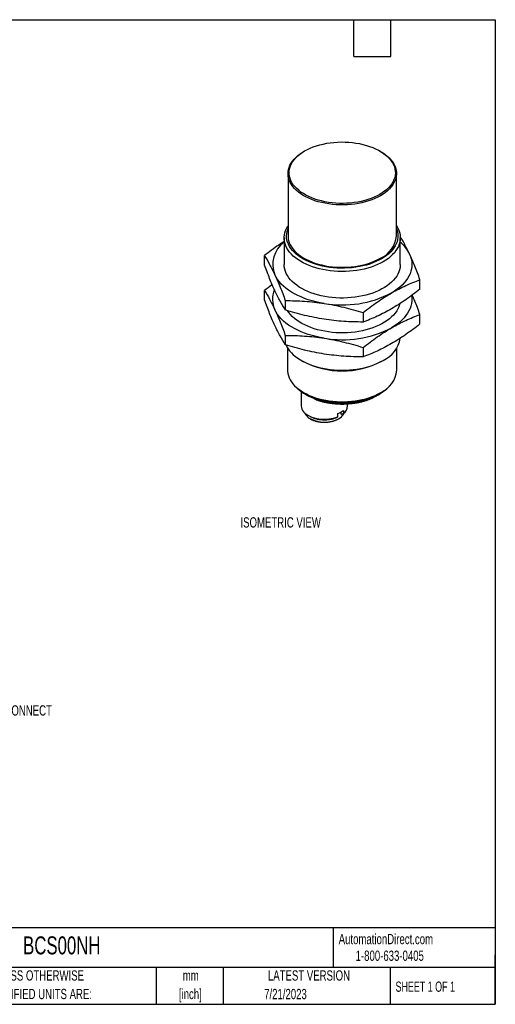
# Model space of a CAD drawing. Header units: millimetres. Extents: x 8 to 341, y 8 to 262.
# Tile 5 of 5: x 218 to 341, y 8 to 262. Entities that reach past the tile are written whole.
import ezdxf

# ---------------------------------------------------------------- set-up
doc = ezdxf.new("R2010")
doc.units = ezdxf.units.MM
doc.header["$LTSCALE"] = 1.25
doc.layers.add('TEXT', color=140, linetype='Continuous', lineweight=25)
doc.styles.add('SLDTEXTSTYLE0', font='TXT', dxfattribs={"width": 0.7})
doc.styles.add('SLDTEXTSTYLE1', font='TXT', dxfattribs={"width": 0.65})

# ---------------------------------------------------------------- blocks, each defined once
blk = doc.blocks.new('SW_NOTE_0_2')
at = {"layer": 'TEXT', "color": 0, "char_height": 2.646, "attachment_point": 2, "style": 'SLDTEXTSTYLE0'}
for s, insert in [('mm', (3.56, 3.41)), ('[inch]', (3.45, -1.37))]:
    blk.add_mtext(s, dxfattribs=dict(at, insert=insert))
blk = doc.blocks.new('SW_NOTE_0_3')
at = {"layer": 'TEXT', "color": 0, "char_height": 2.6458, "attachment_point": 1, "style": 'SLDTEXTSTYLE0'}
for s, insert in [('UNLESS OTHERWISE', (0, 3.41)), ('SPECIFIED UNITS ARE:', (0, -1.37))]:
    blk.add_mtext(s, dxfattribs=dict(at, insert=insert))
blk = doc.blocks.new('SW_NOTE_0_11')
at = {"layer": 'TEXT', "color": 0, "attachment_point": 1, "style": 'SLDTEXTSTYLE0'}
for s, insert, char_height in [('4-PIN M12', (0.66, 2.94), 2.646), ('QUICK DISCONNECT', (0.66, -1.84), 2.6458)]:
    blk.add_mtext(s, dxfattribs=dict(at, insert=insert, char_height=char_height))
blk = doc.blocks.new('SW_NOTE_0_12')
at = {"layer": 'TEXT', "color": 0, "attachment_point": 1, "style": 'SLDTEXTSTYLE0'}
for s, insert, char_height in [('4-PIN M12', (0.65, 2.95), 2.646), ('QUICK DISCONNECT', (0.65, -1.83), 2.6458)]:
    blk.add_mtext(s, dxfattribs=dict(at, insert=insert, char_height=char_height))

msp = doc.modelspace()

# ---------------------------------------------------------------- linework, layer by layer
for p, q in [((292.079, 228.067), (291.879, 227.952)), ((311.681, 227.952), (311.481, 228.067)), ((287.78, 222.238), (287.78, 206.138)), ((315.78, 206.138), (315.78, 222.238)), ((286.78, 205.637), (286.78, 198.789)), ((316.78, 198.789), (316.78, 205.637)), ((281.703, 198.639), (281.703, 201.067)), ((321.856, 192.428), (321.856, 194.856)), ((281.703, 189.657), (281.703, 192.085)), ((287.083, 189.477), (287.083, 187.05)), ((307.159, 186.372), (307.159, 183.944)), ((321.856, 183.447), (321.856, 185.874)), ((287.083, 180.495), (287.083, 178.068)), ((287.68, 177.229), (287.68, 171.517)), ((307.159, 177.39), (307.159, 174.962)), ((315.88, 171.517), (315.88, 177.229)), ((291.171, 174.061), (291.605, 173.81)), ((311.954, 173.81), (312.388, 174.061)), ((291.183, 166.043), (291.183, 162.341)), ((292.284, 165.324), (292.586, 165.149)), ((310.898, 165.106), (310.968, 165.066)), ((310.974, 165.149), (311.275, 165.324)), ((295.115, 164.011), (295.118, 163.975)), ((303.183, 162.341), (303.183, 162.832)), ((300.66, 159.518), (300.66, 160.323)), ((301.467, 160.164), (301.467, 160.725)), ((301.467, 160.184), (301.481, 160.176)), ((301.481, 160.176), (301.633, 160.088)), ((302.074, 160.334), (301.633, 160.088)), ((302.074, 161.14), (302.074, 160.334)), ((292.94, 159.892), (293.376, 159.64)), ((300.66, 159.518), (300.219, 159.271))]:
    msp.add_line(p, q)
at = {"flags": 128}
for points in [[(311.479, 216.869), (310.779, 216.492), (310.035, 216.145), (309.251, 215.828), (308.43, 215.543), (307.577, 215.292), (306.695, 215.076), (305.79, 214.896), (304.865, 214.753), (303.926, 214.648), (302.975, 214.58), (302.019, 214.551), (301.062, 214.561), (300.108, 214.609), (299.162, 214.696), (298.229, 214.82), (297.314, 214.981), (296.42, 215.18), (295.552, 215.413), (294.715, 215.681), (293.912, 215.982), (293.147, 216.315), (292.425, 216.677), (291.748, 217.068), (291.119, 217.485), (290.543, 217.927), (290.022, 218.39), (289.558, 218.874), (289.153, 219.375), (288.81, 219.891), (288.53, 220.419), (288.315, 220.958), (288.165, 221.504), (288.081, 222.054), (288.065, 222.607), (288.115, 223.159), (288.231, 223.708), (288.414, 224.25), (288.662, 224.784), (288.974, 225.307), (289.348, 225.815), (289.782, 226.308), (290.275, 226.782), (290.825, 227.234), (291.427, 227.664), (292.08, 228.068), (292.78, 228.445), (293.524, 228.793), (294.309, 229.11), (295.129, 229.395), (295.983, 229.646), (296.864, 229.862), (297.769, 230.042), (298.694, 230.185), (299.634, 230.29), (300.584, 230.357), (301.54, 230.386), (302.498, 230.377), (303.451, 230.328), (304.397, 230.242), (305.33, 230.118), (306.246, 229.956), (307.139, 229.758), (308.007, 229.524), (308.845, 229.256), (309.648, 228.955), (310.412, 228.623), (311.135, 228.26), (311.812, 227.869), (312.44, 227.452), (313.016, 227.011), (313.538, 226.547), (314.002, 226.064), (314.406, 225.563), (314.749, 225.047), (315.029, 224.518), (315.245, 223.98), (315.395, 223.434), (315.478, 222.883), (315.495, 222.331), (315.445, 221.779), (315.328, 221.23), (315.145, 220.687), (314.897, 220.154), (314.586, 219.631), (314.212, 219.122), (313.777, 218.63), (313.284, 218.156), (312.735, 217.703), (312.132, 217.274), (311.479, 216.869)], [(311.679, 216.523), (310.973, 216.142), (310.222, 215.791), (309.432, 215.47), (308.605, 215.181), (307.745, 214.926), (306.857, 214.706), (305.945, 214.522), (305.013, 214.374), (304.065, 214.264), (303.107, 214.192), (302.142, 214.158), (301.176, 214.163), (300.212, 214.207), (299.256, 214.288), (298.312, 214.408), (297.385, 214.564), (296.478, 214.758), (295.597, 214.987), (294.745, 215.25), (293.927, 215.547), (293.146, 215.876), (292.406, 216.235), (291.711, 216.622), (291.064, 217.037), (290.468, 217.476), (289.926, 217.938), (289.44, 218.42), (289.013, 218.921), (288.647, 219.437), (288.344, 219.967), (288.104, 220.507), (287.93, 221.056), (287.822, 221.611), (287.78, 222.168), (287.805, 222.726), (287.897, 223.281), (288.055, 223.832), (288.278, 224.374), (288.565, 224.907), (288.916, 225.427), (289.328, 225.932), (289.799, 226.419), (290.327, 226.886), (290.91, 227.331), (291.544, 227.752), (291.879, 227.952)], [(311.681, 227.952), (312.178, 227.649), (312.8, 227.222), (313.37, 226.771), (313.884, 226.299), (314.34, 225.807), (314.737, 225.298), (315.072, 224.775), (315.343, 224.24), (315.55, 223.695), (315.692, 223.143), (315.767, 222.586), (315.775, 222.029), (315.717, 221.472), (315.592, 220.918), (315.401, 220.371), (315.146, 219.833), (314.827, 219.307), (314.445, 218.794), (314.003, 218.298), (313.503, 217.82), (312.948, 217.364), (312.339, 216.931), (311.679, 216.523)], [(312.386, 199.514), (311.662, 199.123), (310.895, 198.76), (310.087, 198.427), (309.244, 198.126), (308.368, 197.858), (307.463, 197.623), (306.533, 197.424), (305.582, 197.261), (304.615, 197.134), (303.635, 197.044), (302.647, 196.992), (301.656, 196.978), (300.665, 197.002), (299.678, 197.063), (298.701, 197.162), (297.738, 197.298), (296.792, 197.47), (295.868, 197.679), (294.97, 197.921), (294.101, 198.198), (293.267, 198.507), (292.469, 198.848), (291.712, 199.218), (290.999, 199.616), (290.333, 200.04), (289.718, 200.489), (289.155, 200.961), (288.647, 201.453), (288.197, 201.963), (287.806, 202.489), (287.476, 203.029), (287.209, 203.581), (287.005, 204.141), (286.866, 204.708), (286.792, 205.279), (286.784, 205.852), (286.842, 206.423), (286.964, 206.992), (287.152, 207.554), (287.403, 208.108), (287.718, 208.651), (287.78, 208.746)], [(315.78, 208.746), (315.926, 208.516), (316.225, 207.97), (316.46, 207.414), (316.632, 206.85), (316.738, 206.281), (316.779, 205.709), (316.755, 205.136), (316.664, 204.566), (316.509, 204), (316.29, 203.442), (316.007, 202.893), (315.661, 202.356), (315.256, 201.834), (314.791, 201.328), (314.269, 200.841), (313.693, 200.375), (313.064, 199.932), (312.386, 199.514)], [(311.952, 200.265), (311.242, 199.882), (310.489, 199.528), (309.696, 199.203), (308.867, 198.911), (308.006, 198.651), (307.116, 198.425), (306.202, 198.235), (305.268, 198.081), (304.318, 197.963), (303.356, 197.883), (302.387, 197.84), (301.415, 197.835), (300.445, 197.869), (299.481, 197.939), (298.528, 198.048), (297.589, 198.193), (296.669, 198.374), (295.773, 198.591), (294.904, 198.843), (294.067, 199.127), (293.265, 199.444), (292.501, 199.791), (291.78, 200.167), (291.105, 200.57), (290.478, 200.999), (289.903, 201.451), (289.382, 201.925), (288.917, 202.418), (288.512, 202.927), (288.166, 203.452), (287.883, 203.988), (287.664, 204.535), (287.508, 205.089), (287.418, 205.647), (287.394, 206.208), (287.435, 206.769), (287.541, 207.326), (287.713, 207.878), (287.78, 208.05)], [(287.78, 206.138), (287.78, 206.068), (287.822, 205.511), (287.93, 204.956), (288.104, 204.408), (288.344, 203.867), (288.647, 203.337), (289.013, 202.821), (289.44, 202.32), (289.926, 201.838), (290.468, 201.376), (291.064, 200.937), (291.711, 200.523), (292.406, 200.135), (293.146, 199.776), (293.927, 199.447), (294.745, 199.15), (295.597, 198.887), (296.478, 198.658), (297.385, 198.465), (298.312, 198.308), (299.256, 198.188), (300.212, 198.107), (301.176, 198.063), (302.142, 198.059), (303.107, 198.092), (304.065, 198.164), (305.013, 198.274), (305.945, 198.422), (306.857, 198.606), (307.745, 198.826), (308.605, 199.081), (309.432, 199.37), (310.222, 199.691), (310.973, 200.042), (311.679, 200.423)], [(315.78, 208.05), (315.794, 208.015), (315.981, 207.465), (316.104, 206.908), (316.162, 206.348), (316.153, 205.787), (316.08, 205.228), (315.941, 204.673), (315.737, 204.124), (315.47, 203.585), (315.14, 203.057), (314.749, 202.544), (314.299, 202.046), (313.792, 201.568), (313.23, 201.11), (312.616, 200.675), (311.952, 200.265)], [(319.166, 201.479), (319.42, 200.856), (319.607, 200.225), (319.726, 199.588), (319.778, 198.949), (319.76, 198.309), (319.675, 197.671), (319.522, 197.037), (319.302, 196.41), (319.015, 195.792), (318.662, 195.185), (318.246, 194.592), (317.767, 194.015), (317.228, 193.456), (316.63, 192.917), (315.975, 192.4), (315.267, 191.908), (314.508, 191.441)], [(316.78, 198.789), (316.775, 198.574), (316.718, 198.003), (316.595, 197.434), (316.408, 196.872), (316.156, 196.318), (315.842, 195.775), (315.466, 195.245), (315.03, 194.731), (314.537, 194.234), (313.987, 193.757), (313.385, 193.303), (312.731, 192.872), (312.03, 192.467), (311.284, 192.09), (310.496, 191.742), (309.67, 191.425), (308.81, 191.14), (307.918, 190.888), (307.001, 190.671), (306.06, 190.49), (305.1, 190.345), (304.126, 190.236), (303.142, 190.166), (302.152, 190.132), (301.16, 190.137), (300.171, 190.18), (299.189, 190.26), (298.218, 190.377), (297.263, 190.532), (296.327, 190.722), (295.415, 190.948), (294.532, 191.208), (293.68, 191.501), (292.863, 191.826), (292.085, 192.181), (291.35, 192.566), (290.66, 192.977), (290.019, 193.414), (289.429, 193.875), (288.894, 194.357), (288.415, 194.858), (287.994, 195.376), (287.633, 195.91), (287.334, 196.456), (287.099, 197.012), (286.928, 197.576), (286.821, 198.145), (286.78, 198.717), (286.78, 198.789)], [(297.121, 188.752), (296.059, 188.937), (295.02, 189.159), (294.005, 189.417), (293.021, 189.711), (292.069, 190.04), (291.155, 190.401), (290.28, 190.795), (289.45, 191.219), (288.666, 191.671), (287.932, 192.151), (287.25, 192.655), (286.623, 193.183), (286.054, 193.733), (285.545, 194.301), (285.097, 194.887), (284.713, 195.487), (284.393, 196.1)], [(319.702, 190.772), (319.726, 190.606), (319.778, 189.967), (319.76, 189.327), (319.675, 188.689), (319.522, 188.055), (319.302, 187.428), (319.015, 186.81), (318.662, 186.203), (318.246, 185.61), (317.767, 185.033), (317.228, 184.474), (316.63, 183.935), (315.975, 183.418), (315.267, 182.926), (314.508, 182.459)], [(316.648, 188.664), (316.595, 188.453), (316.408, 187.89), (316.156, 187.336), (315.842, 186.793), (315.466, 186.263), (315.03, 185.749), (314.537, 185.252), (313.987, 184.775), (313.385, 184.321), (312.731, 183.89), (312.03, 183.485), (311.284, 183.108), (310.496, 182.76), (309.67, 182.443), (308.81, 182.158), (307.918, 181.906), (307.001, 181.689), (306.06, 181.508), (305.1, 181.363), (304.126, 181.254), (303.142, 181.184), (302.152, 181.15), (301.16, 181.155), (300.171, 181.198), (299.189, 181.278), (298.218, 181.396), (297.263, 181.55), (296.327, 181.74), (295.415, 181.966), (294.532, 182.226), (293.68, 182.519), (292.863, 182.844), (292.085, 183.199), (291.35, 183.584), (290.66, 183.995), (290.019, 184.432), (289.429, 184.893), (288.894, 185.375), (288.415, 185.876), (287.994, 186.394), (287.663, 186.879)], [(297.121, 179.77), (296.059, 179.955), (295.02, 180.177), (294.005, 180.435), (293.021, 180.729), (292.069, 181.058), (291.155, 181.419), (290.28, 181.813), (289.45, 182.237), (288.666, 182.689), (287.932, 183.169), (287.25, 183.673), (286.623, 184.201), (286.054, 184.751), (285.545, 185.319), (285.097, 185.905), (284.713, 186.505), (284.393, 187.118)], [(287.263, 178.002), (287.476, 177.575), (287.806, 177.035), (288.197, 176.509), (288.647, 175.999), (289.155, 175.507), (289.718, 175.035), (290.333, 174.586), (290.999, 174.162), (291.712, 173.764), (292.469, 173.394), (293.267, 173.053), (294.101, 172.744), (294.97, 172.467), (295.868, 172.225), (296.792, 172.016), (297.738, 171.844), (298.701, 171.708), (299.678, 171.609), (300.665, 171.548), (301.656, 171.524), (302.647, 171.538), (303.635, 171.59), (304.615, 171.68), (305.582, 171.806), (306.533, 171.97), (307.463, 172.169), (308.368, 172.404), (309.244, 172.672), (310.087, 172.973), (310.895, 173.306), (311.662, 173.669), (312.386, 174.06)], [(287.68, 171.517), (287.688, 171.239), (287.754, 170.684), (287.885, 170.134), (288.081, 169.589), (288.34, 169.054), (288.663, 168.531), (289.046, 168.021), (289.489, 167.527), (289.99, 167.052), (290.545, 166.598), (291.152, 166.167), (291.809, 165.761), (292.513, 165.382), (293.26, 165.031), (294.047, 164.71), (294.869, 164.422), (295.724, 164.166), (296.607, 163.944), (297.514, 163.758), (298.441, 163.608), (299.384, 163.495), (300.338, 163.42), (301.298, 163.382), (302.261, 163.382), (303.222, 163.42), (304.175, 163.495), (305.118, 163.608), (306.045, 163.758), (306.952, 163.944), (307.835, 164.166), (308.69, 164.422), (309.513, 164.71), (310.299, 165.031), (311.046, 165.382), (311.75, 165.761)], [(290.252, 166.829), (290.632, 166.483), (291.188, 166.04), (291.796, 165.62), (292.455, 165.227), (293.159, 164.861), (293.907, 164.525), (294.694, 164.22), (295.516, 163.948), (296.369, 163.71), (297.249, 163.507), (298.152, 163.341), (299.073, 163.212), (300.008, 163.12), (300.951, 163.067), (301.898, 163.053), (302.845, 163.077), (303.786, 163.14), (304.718, 163.24), (305.635, 163.379), (306.532, 163.554), (307.406, 163.766), (308.252, 164.013), (309.066, 164.293), (309.843, 164.606), (310.58, 164.95), (311.274, 165.323)], [(290.842, 166.38), (291.288, 166.043), (291.906, 165.633), (292.573, 165.248), (293.284, 164.891), (294.036, 164.564), (294.827, 164.268), (295.651, 164.004), (296.505, 163.774), (297.385, 163.579), (298.286, 163.42), (299.204, 163.298), (300.134, 163.213), (301.073, 163.165), (302.015, 163.156), (302.956, 163.184), (303.892, 163.251), (304.817, 163.354), (305.727, 163.495), (306.618, 163.672), (307.485, 163.885), (308.325, 164.132), (309.132, 164.412), (309.904, 164.724), (310.636, 165.066), (311.326, 165.437)], [(295.118, 163.975), (294.821, 164.104), (294.751, 164.142)], [(291.183, 162.341), (291.186, 162.238), (291.24, 161.866), (291.364, 161.499), (291.555, 161.142), (291.811, 160.799), (292.13, 160.473), (292.508, 160.17), (292.941, 159.892), (293.423, 159.642), (293.948, 159.424), (294.511, 159.24), (295.106, 159.092), (295.724, 158.981), (296.36, 158.91), (297.005, 158.879), (297.652, 158.888), (298.294, 158.937), (298.923, 159.026), (299.531, 159.154), (300.113, 159.318), (300.66, 159.518)], [(300.843, 158.993), (301.236, 159.247), (301.267, 159.27)]]:
    msp.add_lwpolyline(points, dxfattribs=at)
for centre, radius, start, end in [((308.833, 206.794), 6.978, 294.07304, 354.60682), ((290.894, 198.814), 7.045, 125.73317, 202.66356), ((310.686, 197.312), 9.449, 26.16564, 49.83957), ((290.013, 189.804), 6.229, 156.97984, 205.54849), ((301.806, 216.008), 27.656, 260.24652, 297.33956), ((301.806, 207.026), 27.656, 260.24652, 297.33956), ((309.166, 181.062), 7.707, 294.69399, 350.17555), ((301.78, 193.414), 22.087, 242.57072, 297.42928), ((308.871, 172.186), 7.041, 294.13566, 354.54419), ((299.666, 177.52), 14.253, 240.21553, 250.83697), ((301.707, 183.23), 20.317, 250.68672, 297.13077), ((306.206, 174.288), 10.299, 299.47877, 313.59387), ((305.821, 175.063), 11.088, 299.76269, 308.45792), ((295.227, 163.955), 0.111, 169.46286, 236.01607), ((301.714, 182.879), 20.021, 250.76289, 296.40046), ((294.73, 161.585), 2.831, 202.97605, 234.85324), ((299.783, 161.467), 2.651, 304.02347, 338.13779), ((300.544, 162.491), 2.644, 305.36058, 356.76067), ((297.212, 165.85), 7.759, 237.99678, 297.89947)]:
    msp.add_arc(centre, radius, start, end)
for points, knots in [([(319.166, 201.479), (318.942, 201.951), (318.493, 202.897), (317.819, 204.175), (317.234, 205.216), (316.875, 205.797), (316.739, 206.017)], [0, 0, 0, 0, 0.2759639, 0.5519435, 0.8303304, 1, 1, 1, 1]), ([(286.78, 204.731), (286.312, 204.424), (285.227, 203.712), (283.533, 202.485), (282.313, 201.54), (281.703, 201.067)], [0, 0, 0, 0, 0.2747217, 0.6373444, 1, 1, 1, 1]), ([(281.703, 201.067), (282.148, 200.364), (282.594, 199.612), (283.49, 197.967), (283.94, 197.075), (284.393, 196.1)], [0, 0, 0, 0, 0.5, 0.5, 1, 1, 1, 1]), ([(321.856, 194.856), (321.411, 196.069), (320.965, 197.239), (320.069, 199.457), (319.619, 200.504), (319.166, 201.479)], [0, 0, 0, 0, 0.5, 0.5, 1, 1, 1, 1]), ([(284.393, 192.017), (283.94, 192.992), (283.49, 194.039), (282.594, 196.256), (282.148, 197.426), (281.703, 198.639)], [0, 0, 0, 0, 0.5, 0.5, 1, 1, 1, 1]), ([(284.393, 196.1), (284.846, 195.125), (285.296, 194.078), (286.192, 191.86), (286.638, 190.69), (287.083, 189.477)], [0, 0, 0, 0, 0.5, 0.5, 1, 1, 1, 1]), ([(283.688, 193.599), (283.637, 193.563), (282.972, 193.085), (282.312, 192.565), (281.703, 192.085)], [0, 0, 0, 0, 0.0765855, 1, 1, 1, 1]), ([(314.508, 191.441), (315.744, 192.155), (316.974, 192.788), (319.422, 193.915), (320.641, 194.41), (321.856, 194.856)], [0, 0, 0, 0, 0.5, 0.5, 1, 1, 1, 1]), ([(281.703, 192.085), (282.148, 191.382), (282.594, 190.63), (283.49, 188.986), (283.94, 188.093), (284.393, 187.118)], [0, 0, 0, 0, 0.5, 0.5, 1, 1, 1, 1]), ([(287.083, 187.05), (286.638, 187.752), (286.192, 188.505), (285.296, 190.149), (284.846, 191.042), (284.393, 192.017)], [0, 0, 0, 0, 0.5, 0.5, 1, 1, 1, 1]), ([(307.159, 186.372), (308.374, 187.328), (309.593, 188.24), (312.041, 189.941), (313.271, 190.728), (314.508, 191.441)], [0, 0, 0, 0, 0.5, 0.5, 1, 1, 1, 1]), ([(321.856, 192.428), (320.641, 191.472), (319.422, 190.56), (316.974, 188.86), (315.744, 188.072), (314.508, 187.359)], [0, 0, 0, 0, 0.5, 0.5, 1, 1, 1, 1]), ([(321.856, 185.874), (321.635, 186.471), (321.192, 187.665), (320.53, 189.355), (320.088, 190.4), (319.871, 190.915)], [0, 0, 0, 0, 0.3368501, 0.6736704, 1, 1, 1, 1]), ([(284.393, 183.035), (283.94, 184.01), (283.49, 185.057), (282.594, 187.274), (282.148, 188.444), (281.703, 189.657)], [0, 0, 0, 0, 0.5, 0.5, 1, 1, 1, 1]), ([(287.083, 189.477), (288.742, 189.476), (290.407, 189.427), (293.752, 189.196), (295.432, 189.013), (297.121, 188.752)], [0, 0, 0, 0, 0.5, 0.5, 1, 1, 1, 1]), ([(297.121, 188.752), (298.81, 188.491), (300.49, 188.154), (303.835, 187.35), (305.5, 186.884), (307.159, 186.372)], [0, 0, 0, 0, 0.5, 0.5, 1, 1, 1, 1]), ([(284.393, 187.118), (284.846, 186.143), (285.296, 185.096), (286.192, 182.878), (286.638, 181.708), (287.083, 180.495)], [0, 0, 0, 0, 0.5, 0.5, 1, 1, 1, 1]), ([(297.121, 184.669), (295.432, 184.931), (293.752, 185.267), (290.407, 186.071), (288.742, 186.538), (287.083, 187.05)], [0, 0, 0, 0, 0.5, 0.5, 1, 1, 1, 1]), ([(314.508, 187.359), (313.271, 186.645), (312.041, 186.012), (309.593, 184.885), (308.374, 184.39), (307.159, 183.944)], [0, 0, 0, 0, 0.5, 0.5, 1, 1, 1, 1]), ([(314.508, 182.459), (315.744, 183.173), (316.974, 183.806), (319.422, 184.933), (320.641, 185.428), (321.856, 185.874)], [0, 0, 0, 0, 0.5, 0.5, 1, 1, 1, 1]), ([(287.083, 178.068), (286.638, 178.77), (286.192, 179.523), (285.296, 181.167), (284.846, 182.06), (284.393, 183.035)], [0, 0, 0, 0, 0.5, 0.5, 1, 1, 1, 1]), ([(307.159, 183.944), (305.5, 183.946), (303.835, 183.994), (300.49, 184.225), (298.81, 184.408), (297.121, 184.669)], [0, 0, 0, 0, 0.5, 0.5, 1, 1, 1, 1]), ([(321.856, 183.447), (320.641, 182.49), (319.422, 181.578), (316.974, 179.878), (315.744, 179.091), (314.508, 178.377)], [0, 0, 0, 0, 0.5, 0.5, 1, 1, 1, 1]), ([(287.083, 180.495), (288.742, 180.494), (290.407, 180.445), (293.752, 180.214), (295.432, 180.031), (297.121, 179.77)], [0, 0, 0, 0, 0.5, 0.5, 1, 1, 1, 1]), ([(307.159, 177.39), (308.374, 178.346), (309.593, 179.259), (312.041, 180.959), (313.271, 181.746), (314.508, 182.459)], [0, 0, 0, 0, 0.5, 0.5, 1, 1, 1, 1]), ([(297.121, 175.687), (295.432, 175.949), (293.752, 176.285), (290.407, 177.089), (288.742, 177.556), (287.083, 178.068)], [0, 0, 0, 0, 0.5, 0.5, 1, 1, 1, 1]), ([(297.121, 179.77), (298.81, 179.509), (300.49, 179.172), (303.835, 178.368), (305.5, 177.902), (307.159, 177.39)], [0, 0, 0, 0, 0.5, 0.5, 1, 1, 1, 1]), ([(314.508, 178.377), (313.271, 177.663), (312.041, 177.03), (309.593, 175.903), (308.374, 175.408), (307.159, 174.962)], [0, 0, 0, 0, 0.5, 0.5, 1, 1, 1, 1]), ([(307.159, 174.962), (305.5, 174.964), (303.835, 175.012), (300.49, 175.243), (298.81, 175.426), (297.121, 175.687)], [0, 0, 0, 0, 0.5, 0.5, 1, 1, 1, 1]), ([(310.969, 165.067), (311.035, 165.107), (311.302, 165.269), (311.716, 165.551), (312.034, 165.807), (312.181, 165.925)], [0, 0, 0, 0, 0.149242, 0.6069659, 1, 1, 1, 1]), ([(310.97, 165.149), (310.97, 165.136), (310.97, 165.108), (310.97, 165.081), (310.97, 165.066), (310.969, 165.067), (310.969, 165.067)], [0, 0, 0, 0, 0.2440426, 0.5077249, 0.7999018, 1, 1, 1, 1]), ([(294.528, 164.228), (294.587, 164.178), (294.716, 164.07), (294.936, 163.951), (295.099, 163.888), (295.165, 163.863)], [0, 0, 0, 0, 0.3351437, 0.7311274, 1, 1, 1, 1]), ([(295.165, 163.863), (295.296, 163.817), (295.677, 163.686), (296.328, 163.492), (297.126, 163.291), (297.945, 163.123), (298.781, 162.987), (299.632, 162.885), (300.492, 162.817), (301.358, 162.783), (302.226, 162.784), (303.092, 162.819), (303.952, 162.888), (304.802, 162.991), (305.638, 163.127), (306.456, 163.296), (307.253, 163.498), (308.025, 163.73), (308.768, 163.993), (309.479, 164.286), (310.057, 164.556), (310.387, 164.736), (310.504, 164.8)], [0, 0, 0, 0, 0.0276266, 0.0800526, 0.1324691, 0.1848715, 0.2372617, 0.289642, 0.3420152, 0.3943838, 0.4467507, 0.4991185, 0.5514892, 0.6038657, 0.6562506, 0.7086469, 0.7610573, 0.8134843, 0.8659301, 0.9183964, 0.970884, 1, 1, 1, 1]), ([(310.505, 164.799), (310.519, 164.807), (310.55, 164.823), (310.586, 164.859), (310.612, 164.901), (310.615, 164.931), (310.617, 164.945)], [0, 0, 0, 0, 0.2234026, 0.5071066, 0.7631011, 1, 1, 1, 1]), ([(293.124, 159.228), (293.162, 159.198), (293.31, 159.082), (293.584, 158.917), (293.837, 158.795), (293.947, 158.742)], [0, 0, 0, 0, 0.1619246, 0.6339454, 1, 1, 1, 1]), ([(293.374, 159.642), (293.374, 159.642), (293.574, 159.504), (294.081, 159.288), (294.878, 159.011), (295.759, 158.826), (296.679, 158.729), (297.614, 158.725), (298.536, 158.815), (299.423, 158.99), (299.954, 159.178), (300.219, 159.271)], [0, 0, 0, 0, 0.0001175, 0.1251028, 0.2500882, 0.3750735, 0.5000588, 0.6250441, 0.7500294, 0.8750147, 1, 1, 1, 1]), ([(294.034, 158.726), (294.094, 158.699), (294.215, 158.646), (294.404, 158.571), (294.598, 158.501), (294.798, 158.437), (295.002, 158.377), (295.211, 158.323), (295.424, 158.275), (295.64, 158.232), (295.86, 158.194), (296.082, 158.163), (296.306, 158.137), (296.533, 158.117), (296.76, 158.103), (296.989, 158.095), (297.217, 158.093), (297.446, 158.097), (297.674, 158.107), (297.977, 158.128), (298.351, 158.168), (298.791, 158.24), (299.218, 158.334), (299.598, 158.443), (299.936, 158.559), (300.162, 158.65), (300.316, 158.718), (300.374, 158.745), (300.405, 158.76)], [0, 0, 0, 0, 0.033213, 0.0664261, 0.0996393, 0.1328525, 0.1660658, 0.1992792, 0.2324926, 0.265706, 0.2989194, 0.3321327, 0.3653461, 0.3985593, 0.4317725, 0.4649857, 0.4981987, 0.5314117, 0.5646245, 0.5978371, 0.6641088, 0.730282, 0.796697, 0.8628239, 0.9152077, 0.9673387, 0.9826155, 1, 1, 1, 1]), ([(300.493, 158.778), (300.55, 158.805), (300.752, 158.899), (301.005, 159.049), (301.18, 159.181), (301.242, 159.228)], [0, 0, 0, 0, 0.2043541, 0.7197597, 1, 1, 1, 1])]:
    msp.add_open_spline(points, degree=3, knots=knots)
for points in [[(300.66, 160.323), (301.206, 160.547), (301.686, 160.825), (302.074, 161.14)], [(301.481, 160.176), (301.476, 160.172), (301.471, 160.168), (301.467, 160.164)]]:
    msp.add_open_spline(points, degree=3)
at = {"layer": 'TEXT'}
for p, q in [((7.937, 261.937), (341.312, 261.937)), ((304.8, 252.412), (304.8, 261.937)), ((314.325, 252.412), (314.325, 261.937)), ((341.312, 261.937), (341.312, 7.937)), ((304.8, 252.412), (314.325, 252.412)), ((341.312, 27.658), (7.937, 27.658)), ((299.469, 27.658), (299.469, 17.462)), ((341.312, 7.937), (341.312, 20.637)), ((341.312, 17.462), (7.937, 17.462)), ((253.78, 17.462), (253.78, 7.937)), ((271.015, 17.462), (271.015, 7.937)), ((314.186, 17.462), (314.186, 7.937)), ((7.937, 7.937), (341.312, 7.937))]:
    msp.add_line(p, q, dxfattribs=at)

# ---------------------------------------------------------------- block references
for name, p in [('SW_NOTE_0_12', (201.255, 86.903)), ('SW_NOTE_0_11', (201.255, 86.903)), ('SW_NOTE_0_3', (209.51, 13.294)), ('SW_NOTE_0_2', (259.108, 13.291))]:
    msp.add_blockref(name, p, dxfattribs=at)

# ---------------------------------------------------------------- texts
for s, insert, char_height, attachment_point, style in [('ISOMETRIC VIEW', (275.505, 133.576), 2.64583, 1, 'SLDTEXTSTYLE0'), ('BCS00NH', (219.377, 25.455), 4.6302, 1, 'SLDTEXTSTYLE0'), ('AutomationDirect.com', (300.869, 26.096), 2.64583, 1, 'SLDTEXTSTYLE0'), ('1-800-633-0405', (305.239, 21.796), 2.64583, 1, 'SLDTEXTSTYLE0'), ('LATEST VERSION', (293.19, 16.705), 2.64583, 2, 'SLDTEXTSTYLE0'), ('SHEET 1 OF 1', (315.552, 13.814), 2.64583, 1, 'SLDTEXTSTYLE1'), ('7/21/2023', (287.127, 11.909), 2.6458, 2, 'SLDTEXTSTYLE0')]:
    msp.add_mtext(s, dxfattribs=dict(at, insert=insert, char_height=char_height, attachment_point=attachment_point, style=style))

doc.saveas('drawing.dxf')
